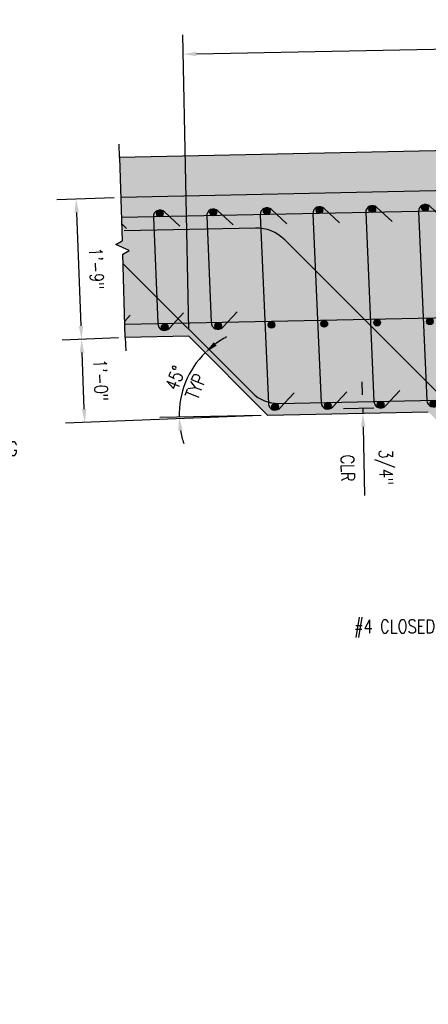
# Model space of a CAD drawing. Header units: inches. Extents: x -2185 to -513, y -77 to 231.
# Tile 8 of 12: x -1367 to -1306, y 76 to 224. Entities that reach past the tile are written whole.
import ezdxf
from ezdxf import colors
from ezdxf.entities.mleader import LeaderData, LeaderLine
from ezdxf.math import Vec2, Vec3

# ---------------------------------------------------------------- set-up
doc = ezdxf.new("R2010")
doc.units = ezdxf.units.IN
doc.header["$MEASUREMENT"] = 0
for name, color, linetype in [('A-DETL', 3, 'Continuous'), ('A-DETL-GENF', 3, 'Continuous'), ('A-DETL-THIN', 1, 'Continuous'), ('A-DETL-WIDE', 5, 'Continuous'), ('A-FLOR', 5, 'Continuous'), ('A-WALL-PATT', 8, 'Continuous'), ('S-ANNO-DIMS', 1, 'Continuous'), ('S-ANNO-NOTE', 2, 'Continuous'), ('S-COLS', 2, 'Continuous')]:
    doc.layers.add(name, color=color, linetype=linetype)
doc.styles.add('Annotative', font='romans.shx', dxfattribs={"width": 0.8, "height": 0.125})
doc.dimstyles.new('Annotative', dxfattribs={"dimscale": 0, "dimtxt": 0.125, "dimasz": 0.125, "dimexe": 0.18, "dimexo": 0.0625, "dimgap": 0.09, "dimtad": 1, "dimdec": 3, "dimzin": 3, "dimdsep": 46, "dimlunit": 4, "dimtxsty": 'Annotative', "dimcen": 0.09, "dimclrt": 2, "dimazin": 2, "dimtfac": 1, "dimtdec": 3, "dimtmove": 0, "dimatfit": 0, "dimfxl": 1, "dimtfill": 1, "dimfrac": 2, "dimtolj": 1, "dimtzin": 0, "dimarcsym": 0})

# ---------------------------------------------------------------- blocks, each defined once
blk = doc.blocks.new('*D80')
at = {"layer": 'Defpoints', "color": 0, "transparency": 16777216}
for p in [(-1351.98, 197.27), (-1357.88, 176.04), (-1351.32, 176.29)]:
    blk.add_point(p, dxfattribs=at)
at = {"layer": 'S-ANNO-DIMS', "color": 0, "lineweight": -2, "transparency": 16777216}
for p, q in [((-1352.98, 197.23), (-1361.56, 196.91)), ((-1358.61, 195.02), (-1357.96, 178.03)), ((-1352.32, 176.25), (-1360.76, 175.92))]:
    blk.add_line(p, q, dxfattribs=at)
at = {"layer": 'S-ANNO-DIMS', "color": 0, "transparency": 16777216}
for points in [[(-1358.27, 195.03), (-1358.94, 195), (-1358.68, 197.02)], [(-1357.62, 178.05), (-1358.29, 178.02), (-1357.88, 176.04)]]:
    blk.add_solid(points, dxfattribs=at)
at = {"layer": 'S-ANNO-DIMS', "color": 2, "lineweight": -3, "transparency": 16777216, "insert": (-1355.65, 186.63), "char_height": 2, "width": 8.2186, "attachment_point": 5, "rotation": 272.1953, "style": 'Annotative'}
blk.add_mtext('\\A1;1\'-9"', dxfattribs=at)
blk = doc.blocks.new('*D44')
at = {"layer": 'Defpoints', "color": 0, "transparency": 16777216}
for p in [(-1357.88, 176.03), (-1351.32, 176.29), (-1329.98, 164.64)]:
    blk.add_point(p, dxfattribs=at)
at = {"layer": 'S-ANNO-DIMS', "color": 0, "lineweight": -2, "transparency": 16777216}
for p, q in [((-1352.32, 176.25), (-1360.76, 175.92)), ((-1357.48, 165.59), (-1357.8, 174.04)), ((-1330.98, 164.61), (-1360.28, 163.48))]:
    blk.add_line(p, q, dxfattribs=at)
at = {"layer": 'S-ANNO-DIMS', "color": 0, "transparency": 16777216}
for points in [[(-1357.47, 174.05), (-1358.14, 174.02), (-1357.88, 176.03)], [(-1357.15, 165.6), (-1357.81, 165.58), (-1357.4, 163.59)]]:
    blk.add_solid(points, dxfattribs=at)
at = {"layer": 'S-ANNO-DIMS', "color": 2, "lineweight": -3, "transparency": 16777216, "insert": (-1355.01, 169.92), "char_height": 2, "width": 8.2186, "attachment_point": 5, "rotation": 272.2, "style": 'Annotative'}
blk.add_mtext('\\A1;1\'-0"', dxfattribs=at)
blk = doc.blocks.new('Reinforcing Bar Section_USACE - __8-579028-INTERIOR COLUMN SECTION')
h = blk.add_hatch(color=256)
h.dxf.hatch_style = 1
h.paths.add_polyline_path([(-1051.45, 205.4, 1), (-1052.45, 205.4, 1)])
blk.add_circle((-1051.95, 205.4), 0.5)
blk = doc.blocks.new('*U27')
for p, q in [((0.5, 1), (-0.5, -1)), ((1, 0), (0.5, 1)), ((-13.5, 0), (-15.5, 0)), ((-13.5, 0), (-1, 0)), ((-0.5, -1), (-1, 0)), ((13.5, 0), (1, 0)), ((13.5, 0), (15.5, 0))]:
    blk.add_line(p, q)
blk = doc.blocks.new('*D63')
at = {"layer": 'Defpoints', "color": 0, "transparency": 16777216}
for p in [(-1313.1, 165.75), (-1315.74, 164.94), (-1313.08, 164.99)]:
    blk.add_point(p, dxfattribs=at)
at = {"layer": 'S-ANNO-DIMS', "color": 0, "lineweight": -2, "transparency": 16777216}
for p, q in [((-1315.8, 167.7), (-1315.84, 169.69)), ((-1314.1, 165.73), (-1318.64, 165.64)), ((-1315.76, 165.7), (-1315.74, 164.94)), ((-1315.7, 162.94), (-1315.49, 152.65))]:
    blk.add_line(p, q, dxfattribs=at)
at = {"layer": 'S-ANNO-DIMS', "color": 0, "transparency": 16777216}
for points in [[(-1315.47, 167.7), (-1316.14, 167.69), (-1315.76, 165.7)], [(-1315.37, 162.95), (-1316.04, 162.93), (-1315.74, 164.94)]]:
    blk.add_solid(points, dxfattribs=at)
at = {"layer": 'S-ANNO-DIMS', "color": 2, "transparency": 16777216, "char_height": 2, "attachment_point": 5, "rotation": 271.1899, "style": 'Annotative', "bg_fill": 3, "box_fill_scale": 1.25, "bg_fill_color": 256, "bg_fill_true_color": 13158600, "bg_fill_transparency": 0}
for s, insert in [('\\A1;CLR', (-1318.02, 156.75)), ('\\A1;3/4"', (-1312.61, 156.86))]:
    blk.add_mtext(s, dxfattribs=dict(at, insert=insert))
blk = doc.blocks.new('*D50')
at = {"layer": 'Defpoints', "color": 0, "transparency": 16777216}
for p in [(-1341.81, 176.48), (-1342.85, 167.9), (-1305.98, 165.14), (-1329.98, 164.64), (-1329.98, 164.64)]:
    blk.add_point(p, dxfattribs=at)
at = {"layer": 'S-ANNO-DIMS', "color": 0, "lineweight": -2, "transparency": 16777216}
blk.add_line((-1330.98, 164.62), (-1346.14, 164.31), dxfattribs=at)
for start, end in [(117.7314, 126.3657), (135, 181.1899), (189.8242, 198.4585)]:
    blk.add_arc((-1329.98, 164.64), 13.28, start, end, dxfattribs=at)
at = {"layer": 'S-ANNO-DIMS', "color": 0, "transparency": 16777216}
for points in [[(-1337.64, 175.09), (-1338.07, 175.59), (-1339.37, 174.04)], [(-1343.4, 162.35), (-1342.73, 162.41), (-1343.26, 164.37)]]:
    blk.add_solid(points, dxfattribs=at)
at = {"layer": 'S-ANNO-DIMS', "color": 2, "transparency": 16777216, "insert": (-1342.3, 169.61), "char_height": 2, "attachment_point": 5, "rotation": 68.0365, "style": 'Annotative'}
blk.add_mtext('\\A1;45%%D\\PTYP', dxfattribs=at)
blk = doc.blocks.new('*U34')
at = {"layer": 'A-DETL-GENF', "lineweight": -3, "rotation": 357.8034673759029}
blk.add_blockref('Reinforcing Bar Section_USACE - __8-579028-INTERIOR COLUMN SECTION', (1043.31, -245.56), dxfattribs=at)
blk = doc.blocks.new('*U35')
at = {"color": 0, "linetype": 'ByBlock', "lineweight": -2, "transparency": 16777216, "rotation": 1.190707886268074}
for p in [(-1170.81, 174.95), (-1241.95, 173.48), (-1234.05, 173.64), (-1226.14, 173.8), (-1218.24, 173.97), (-1210.33, 174.13), (-1202.43, 174.3), (-1194.52, 174.46), (-1186.62, 174.63), (-1178.71, 174.79), (-1313.09, 172), (-1305.19, 172.16), (-1297.28, 172.33), (-1289.38, 172.49), (-1281.47, 172.65), (-1273.57, 172.82), (-1265.66, 172.98), (-1257.76, 173.15), (-1249.85, 173.31), (-1328.9, 171.67), (-1321, 171.83)]:
    blk.add_blockref('*U34', p, dxfattribs=at)
blk = doc.blocks.new('*U36')
at = {"layer": 'A-DETL', "lineweight": -3}
blk.add_lwpolyline([(24.54, 14.56), (22.29, 16.73, 0.668179), (20.59, 15.99), (21.24, -12.33, 0.666501), (22.96, -13), (25.12, -10.76)], format="xyb", dxfattribs=at)
blk = doc.blocks.new('*U37')
at = {"color": 0, "linetype": 'ByBlock', "lineweight": -2, "transparency": 16777216, "rotation": 1.18248926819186}
for p in [(-1193.29, 181.53), (-1264.43, 180.06), (-1256.53, 180.22), (-1248.62, 180.39), (-1240.72, 180.55), (-1232.81, 180.71), (-1224.91, 180.88), (-1217, 181.04), (-1209.1, 181.2), (-1201.2, 181.37), (-1335.57, 178.59), (-1327.67, 178.76), (-1319.76, 178.92), (-1311.86, 179.08), (-1303.95, 179.25), (-1296.05, 179.41), (-1288.15, 179.57), (-1280.24, 179.73), (-1272.34, 179.9), (-1351.38, 178.27), (-1343.48, 178.43)]:
    blk.add_blockref('*U36', p, dxfattribs=at)
blk = doc.blocks.new('*U38')
at = {"layer": 'A-DETL-GENF', "lineweight": -3, "rotation": 1.012774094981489}
for p in [(1077, -170.28), (1077.37, -187.29)]:
    blk.add_blockref('Reinforcing Bar Section_USACE - __8-579028-INTERIOR COLUMN SECTION', p, dxfattribs=at)
blk = doc.blocks.new('*U39')
at = {"color": 0, "linetype": 'ByBlock', "lineweight": -2, "transparency": 16777216, "rotation": 1.18248926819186}
for p in [(-1193.29, 181.53), (-1264.43, 180.06), (-1256.53, 180.22), (-1248.62, 180.39), (-1240.72, 180.55), (-1232.81, 180.71), (-1224.91, 180.88), (-1217, 181.04), (-1209.1, 181.2), (-1201.2, 181.37), (-1335.57, 178.59), (-1327.67, 178.76), (-1319.76, 178.92), (-1311.86, 179.08), (-1303.95, 179.25), (-1296.05, 179.41), (-1288.15, 179.57), (-1280.24, 179.73), (-1272.34, 179.9), (-1351.38, 178.27), (-1343.48, 178.43)]:
    blk.add_blockref('*U38', p, dxfattribs=at)
blk = doc.blocks.new('*D72')
at = {"layer": 'Defpoints', "color": 0, "transparency": 16777216}
for p in [(-1246.84, 220.66), (-1245.98, 178.43), (-1341.81, 176.48)]:
    blk.add_point(p, dxfattribs=at)
at = {"layer": 'S-ANNO-DIMS', "color": 0, "lineweight": -2, "transparency": 16777216}
for p, q in [((-1246, 179.43), (-1246.89, 223.54)), ((-1341.83, 177.48), (-1342.73, 221.59)), ((-1340.67, 218.75), (-1248.83, 220.62))]:
    blk.add_line(p, q, dxfattribs=at)
at = {"layer": 'S-ANNO-DIMS', "color": 0, "transparency": 16777216}
for points in [[(-1248.84, 220.95), (-1248.83, 220.29), (-1246.84, 220.66)], [(-1340.68, 219.09), (-1340.67, 218.42), (-1342.67, 218.71)]]:
    blk.add_solid(points, dxfattribs=at)
at = {"layer": 'S-ANNO-DIMS', "color": 2, "transparency": 16777216, "insert": (-1294.81, 222.32), "char_height": 2, "attachment_point": 5, "rotation": 1.1655, "style": 'Annotative', "bg_fill": 3, "box_fill_scale": 1.25, "bg_fill_color": 256, "bg_fill_true_color": 13158600, "bg_fill_transparency": 0}
blk.add_mtext('\\A1;8\'-0"', dxfattribs=at)

msp = doc.modelspace()

# ---------------------------------------------------------------- hatches: boundary and pattern name
at = {"layer": 'A-WALL-PATT', "lineweight": -3}
h = msp.add_hatch(dxfattribs=at)
h.set_pattern_fill('AR-SAND', color=8, style=0)
h.set_pattern_definition([(37.5, (0, -5.7427), (-0.0629934, 1.9268238), [0, -1.52, 0, -1.7, 0, -1.625]), (7.5, (0, -5.7427), (1.7697767, 2.822146), [0, -0.82, 0, -1.37, 0, -0.525]), (327.5, (-1.23, -5.7427), (3.1141419, 0.005659), [0, -0.5, 0, -1.8, 0, -2.35]), (317.5, (-1.23, -5.7427), (3.0061266, 0.8776756), [0, -0.25, 0, -1.18, 0, -1.35])])
h.paths.add_polyline_path([(-1352.1739, 203.2702), (-1351.984, 197.2728), (-1099.1377, 202.4725), (-1099.2611, 208.4712)])
h = msp.add_hatch(dxfattribs=at)
h.set_pattern_fill('AR-CONC', color=8, style=0)
h.set_pattern_definition([(50, (0, -5.7427), (7.172602, -0.627521), [0.75, -8.25]), (355, (0, -5.743), (-1.387513, 7.52192), [0.6, -6.6]), (100.45144, (0.598, -5.795), (5.78509, 6.8944), [0.6374, -7.01142]), (46.1842, (0, -3.743), (10.672413, -1.65519), [1.125, -12.375]), (96.6356, (0.889, -3.881), (9.34662, 9.741186), [0.9561, -10.51714]), (351.1842, (0, -3.743), (9.34662, 9.74119), [0.9, -9.9]), (21, (1, -4.2427), (5.96907, -4.02619), [0.75, -8.25]), (326, (1, -4.243), (2.433153, 7.2515), [0.6, -6.6]), (71.45144, (1.4974, -4.578), (8.402224, 3.22531), [0.6374, -7.01142]), (37.5, (0, -5.7427), (0.1215986, 3.3289385), [0, -6.52, 0, -6.7, 0, -6.625]), (7.5, (0, -5.7427), (2.630695, 3.944117), [0, -3.82, 0, -6.37, 0, -2.525]), (327.5, (-2.23, -5.7427), (5.3382244, -0.2255487), [0, -2.5, 0, -7.8, 0, -10.35]), (317.5, (-3.23, -5.7427), (5.831862, 1.00105), [0, -3.25, 0, -5.18, 0, -7.35])])
h.paths.add_polyline_path([(-1161.9761, 168.1334), (-1185.9761, 167.6349), (-1227.9761, 123.2089), (-1227.9761, -5.3677), (-1229.1076, -5.7349), (-1229.6379, -5.2046), (-1230.1683, -5.7349), (-1231.5277, -5.101), (-1233.4071, -5.785), (-1233.6939, -5.3754), (-1234.6908, -5.7383), (-1235.3589, -5.1777), (-1235.8873, -5.5476), (-1236.5235, -4.9114), (-1238.8727, -5.7664), (-1240.2823, -5.2534), (-1241.4569, -5.6809), (-1242.8664, -5.1679), (-1244.0738, -5.4914), (-1244.4274, -5.1378), (-1245.3337, -5.5605), (-1245.7776, -5.1166), (-1246.7435, -5.3754), (-1247.5312, -4.8238), (-1248.4151, -5.7077), (-1249.7746, -5.0738), (-1250.3049, -5.6041), (-1252.0093, -5.2074), (-1252.9157, -5.63), (-1254.0485, -5.1017), (-1255.6156, -5.4924), (-1256.2651, -5.1174), (-1256.8795, -5.5476), (-1257.529, -5.1726), (-1258.1434, -5.6028), (-1258.5735, -4.9884), (-1260.1256, -5.3754), (-1261.8042, -4.9847), (-1263.9761, -5.3677), (-1263.9761, 123.2089), (-1305.9109, 165.1437), (-1329.9761, 164.6438), (-1341.8145, 176.4822), (-1351.3196, 176.2867), (-1351.7151, 188.7789), (-1350.7314, 189.3103), (-1352.7621, 190.2466), (-1351.7784, 190.7779), (-1351.984, 197.2728), (-1099.1377, 202.4725), (-1099.0038, 195.9605), (-1099.9933, 195.44), (-1097.9731, 194.4813), (-1098.9627, 193.9609), (-1098.7054, 181.4501), (-1150.1743, 180.3811)])
h.paths.add_polyline_path([(-1330.4287, 169.5801), (-1325.7362, 170.9407), (-1327.4999, 177.0235), (-1332.1923, 175.663)], flags=24)

# ---------------------------------------------------------------- linework, layer by layer
at = {"layer": 'A-DETL', "lineweight": -3}
msp.add_line((-1099.2611, 208.4712), (-1352.1739, 203.2702), dxfattribs=at)
for points in [[(-1343.1556, 192.9835), (-1345.4456, 195.1045, 0.66817864), (-1347.1244, 194.3325), (-1346.4409, 178.454, 0.71463233), (-1344.711, 177.6872), (-1342.5901, 179.9772)], [(-1335.1553, 193.1481), (-1337.4454, 195.269, 0.66817864), (-1339.1241, 194.497), (-1338.4407, 178.6186, 0.71463233), (-1336.7108, 177.8518), (-1334.5899, 180.1418)]]:
    msp.add_lwpolyline(points, format="xyb", dxfattribs=at)
for points in [[(-1351.1483, 192.6439), (-1351.8583, 193.3014)], [(-1351.3979, 178.7577), (-1350.5829, 179.6376)]]:
    msp.add_lwpolyline(points, dxfattribs=at)
at = {"layer": 'A-DETL-WIDE', "lineweight": -3}
for p, q in [((-1099.076, 199.4731), (-1351.8891, 194.2741)), ((-1098.7471, 183.4809), (-1351.3823, 178.2662))]:
    msp.add_line(p, q, dxfattribs=at)
at = {"layer": 'A-FLOR', "lineweight": -3}
for p, q in [((-1099.1377, 202.4725), (-1351.984, 197.2728)), ((-1351.3219, 176.3566), (-1351.3196, 176.2867))]:
    msp.add_line(p, q, dxfattribs=at)
at = {"layer": 'S-COLS', "lineweight": -3}
for points in [[(-1341.8145, 176.4822), (-1351.3196, 176.2867)], [(-1305.9761, 165.1423), (-1329.9761, 164.6438), (-1341.8145, 176.4822)]]:
    msp.add_lwpolyline(points, dxfattribs=at)

# ---------------------------------------------------------------- block references
msp.add_blockref('*U39', (0, 0))
at = {"layer": 'A-DETL-GENF', "lineweight": -3, "rotation": 2.195263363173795}
for p in [(-287.0955, 29.9194), (-279.0952, 30.0839), (-286.373, 12.9162), (-278.3728, 13.0807)]:
    msp.add_blockref('Reinforcing Bar Section_USACE - __8-579028-INTERIOR COLUMN SECTION', p, dxfattribs=at)
at = {"layer": 'A-DETL-THIN', "rotation": 271.8131998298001}
msp.add_blockref('*U27', (-1351.7467, 189.7784), dxfattribs=at)

# ---------------------------------------------------------------- dimensions: what is measured, and where the dimension line sits
at = {"layer": 'S-ANNO-DIMS', "lineweight": -3}
for base, p1, angle, override, picture, middle in [((-1357.8797, 176.0352), (-1351.984, 197.2728), 272.195263, {"dimpost": '\\X', "dimtfill": 0}, '*D80', (-1358.2819, 186.5256)), ((-1357.8797, 176.0347), (-1329.9761, 164.6438), 92.2, {"dimdec": 0, "dimpost": '\\X', "dimtfill": 0}, '*D44', (-1357.6411, 169.8233))]:
    dim = msp.add_linear_dim(base=base, p1=p1, p2=(-1351.3196, 176.2867), angle=angle, dimstyle='Annotative', override=override, dxfattribs=at)
    dim.commit()
    dim.dimension.update_dxf_attribs({"geometry": picture, "text_midpoint": middle, "dimtype": 160})

# ---------------------------------------------------------------- leaders
at = {"layer": 'S-ANNO-NOTE', "lineweight": -3}
ml = msp.add_multileader_mtext('Standard', dxfattribs=at)
ml.set_content('SAND LAYER', color=256, style='Annotative')
ml.set_leader_properties(color=1, linetype='ByLayer', lineweight=-1)
ml.build(insert=Vec2(0, 0))
ml.multileader.update_dxf_attribs({"text_right_attachment_type": 3, "dogleg_length": 0.125, "arrow_head_size": 2, "scale": 16})
ctx = ml.context
ctx.base_point, ctx.scale, ctx.char_height, ctx.arrow_head_size, ctx.landing_gap_size, ctx.plane_origin = Vec3(-1562.7988, 211.6391), 16, 2, 2, 1.44, Vec3(-1510.7017, 170.0297)
ctx.right_attachment = 3
notes = []
notes.append((ctx, [(0, (1, 1, 0), (-1543.5188, 211.6391), (-1, 0), 2, [(0, [(-1515.2784, 198.8265)], 0, [])])]))
ctx.mtext.insert, ctx.mtext.width, ctx.mtext.flow_direction = Vec3(-1561.3588, 212.6391), 26.581359, 5
ml = msp.add_multileader_mtext('Standard', dxfattribs=at)
ml.set_content('1" CHAMFER', color=256, style='Annotative')
ml.set_leader_properties(color=1, linetype='ByLayer', lineweight=-1)
ml.build(insert=Vec2(0, 0))
ml.multileader.update_dxf_attribs({"text_right_attachment_type": 3, "dogleg_length": 0.125, "arrow_head_size": 2, "scale": 16})
ctx = ml.context
ctx.base_point, ctx.scale, ctx.char_height, ctx.arrow_head_size, ctx.landing_gap_size, ctx.plane_origin = Vec3(-1556.094, 202.3436), 16, 2, 2, 1.44, Vec3(-1510.7017, 184.99)
ctx.right_attachment = 3
notes.append((ctx, [(0, (1, 1, 0), (-1536.814, 201.9627), (-1, 0), 2, [(0, [(-1513.0051, 192.5256)], 0, [])])]))
ctx.mtext.insert, ctx.mtext.width, ctx.mtext.flow_direction = Vec3(-1554.654, 203.3436), 26.581359, 5
ml = msp.add_multileader_mtext('Standard', dxfattribs=at)
ml.set_content('\\pxt3.2,6.4,9.6,12.8,16,19.2,22.4,25.6,28.8,32,35.2,38.4,41.6,44.8,48,51.2,54.4,57.6,60.8,64,67.2,70.4,73.6,76.8,80,83.2,86.4,89.6,92.8,96,99.2,102.4;{\\C256;SEE PLAN S-104 FOR ROOF SLAB REINFORCING }', color=256, style='Annotative')
ml.set_leader_properties(color=1, linetype='ByLayer', lineweight=-1)
ml.build(insert=Vec2(0, 0))
ml.multileader.update_dxf_attribs({"text_right_attachment_type": 3, "dogleg_length": 0.125, "arrow_head_size": 2, "scale": 16})
ctx = ml.context
ctx.base_point, ctx.scale, ctx.char_height, ctx.arrow_head_size, ctx.landing_gap_size, ctx.plane_origin = Vec3(-1421.0387, 159.6658), 16, 2, 2, 1.44, Vec3(-1431.9209, 185.0032)
ctx.right_attachment = 3
notes.append((ctx, [(0, (1, 1, 0), (-1423.0387, 159.6658), (1, 0), 2, [(2, [(-1419.6166, 175.4077), (-1426.5753, 191.6487)], 0, [])])]))
ctx.mtext.insert, ctx.mtext.width, ctx.mtext.defined_height, ctx.mtext.flow_direction = Vec3(-1419.5987, 160.6658), 34.61305, 4.6939, 5
ml = msp.add_multileader_mtext('Standard', dxfattribs=at)
ml.set_content('\\pxt3.2,6.4,9.6,12.8,16,19.2,22.4,25.6,28.8,32,35.2,38.4,41.6,44.8,48,51.2,54.4,57.6,60.8,64,67.2,70.4,73.6,76.8,80,83.2,86.4,89.6,92.8,96,99.2,102.4;#8 DIAGONAL BARS\\PMATCH ROOF REINF CONTINUOUS BAR SPACING, MAX 8" OC', color=256, style='Annotative')
ml.set_leader_properties(color=1, linetype='ByLayer', lineweight=-1)
ml.build(insert=Vec2(0, 0))
ml.multileader.update_dxf_attribs({"text_right_attachment_type": 3, "dogleg_length": 0.125, "arrow_head_size": 2, "scale": 16})
ctx = ml.context
ctx.base_point, ctx.scale, ctx.char_height, ctx.arrow_head_size, ctx.landing_gap_size, ctx.plane_origin = Vec3(-1478.4401, 144.787), 16, 2, 2, 1.44, Vec3(-1486.437, 148.6295)
ctx.right_attachment = 3
notes.append((ctx, [(0, (1, 1, 0), (-1480.4401, 144.787), (1, 0), 2, [(0, [(-1489.6428, 171.3649)], 0, [])])]))
ctx.mtext.insert, ctx.mtext.width, ctx.mtext.defined_height, ctx.mtext.flow_direction = Vec3(-1477.0001, 145.9775), 40.281249, 4.6939, 5
ml = msp.add_multileader_mtext('Standard', dxfattribs=at)
ml.set_content('\\pxt3.2,6.4,9.6,12.8,16,19.2,22.4,25.6,28.8,32,35.2,38.4,41.6,44.8,48,51.2,54.4,57.6,60.8,64,67.2,70.4,73.6,76.8,80,83.2,86.4,89.6,92.8,96,99.2,102.4;6"X6" CHAMFER AT WALL TO ROOF JOINT, (TYP)', color=256, style='Annotative')
ml.set_leader_properties(color=1, linetype='ByLayer', lineweight=-1)
ml.build(insert=Vec2(0, 0))
ml.multileader.update_dxf_attribs({"text_right_attachment_type": 3, "dogleg_length": 0.125, "arrow_head_size": 2, "scale": 16})
ctx = ml.context
ctx.base_point, ctx.scale, ctx.char_height, ctx.arrow_head_size, ctx.landing_gap_size, ctx.plane_origin = Vec3(-1478.4401, 130.7362), 16, 2, 2, 1.44, Vec3(-1488.9328, 144.3938)
ctx.right_attachment = 3
notes.append((ctx, [(0, (1, 1, 0), (-1480.4401, 130.7362), (1, 0), 2, [(0, [(-1490.2746, 169.3188)], 0, [])])]))
ctx.mtext.insert, ctx.mtext.width, ctx.mtext.defined_height, ctx.mtext.flow_direction = Vec3(-1477.0001, 132.0696), 34.61305, 4.6939, 5
ml = msp.add_multileader_mtext('Standard', dxfattribs=at)
ml.set_content('CONSTRUCTION\\PJOINT', color=256, style='Annotative')
ml.set_leader_properties(color=1, linetype='ByLayer', lineweight=-1)
ml.build(insert=Vec2(0, 0))
ml.multileader.update_dxf_attribs({"text_right_attachment_type": 3, "dogleg_length": 0.125, "arrow_head_size": 2, "scale": 16})
ctx = ml.context
ctx.base_point, ctx.scale, ctx.char_height, ctx.arrow_head_size, ctx.landing_gap_size, ctx.plane_origin = Vec3(-1478.4401, 116.9216), 16, 2, 2, 1.44, Vec3(-1510.7017, 131.9589)
ctx.right_attachment = 3
notes.append((ctx, [(1, (1, 1, 0), (-1480.4401, 116.9216), (1, 0), 2, [(0, [(-1493.9082, 166.3958)], 0, [])])]))
ctx.mtext.insert, ctx.mtext.width, ctx.mtext.flow_direction = Vec3(-1477.0001, 117.9216), 26.581359, 5
ml = msp.add_multileader_mtext('Standard', dxfattribs=at)
ml.set_content('\\pxt3.2,6.4,9.6,12.8,16,19.2,22.4,25.6,28.8,32,35.2,38.4,41.6,44.8,48,51.2,54.4,57.6,60.8,64,67.2,70.4,73.6,76.8,80,83.2,86.4,89.6,92.8,96,99.2,102.4;#4 CLOSED TIES @ 6" OC', color=256, style='Annotative')
ml.set_leader_properties(color=1, linetype='ByLayer', lineweight=-1)
ml.build(insert=Vec2(0, 0))
ml.multileader.update_dxf_attribs({"text_right_attachment_type": 3, "dogleg_length": 0.125, "arrow_head_size": 2, "scale": 16})
ctx = ml.context
ctx.base_point, ctx.scale, ctx.char_height, ctx.arrow_head_size, ctx.landing_gap_size, ctx.plane_origin = Vec3(-1318.5119, 133.062), 16, 2, 2, 1.44, Vec3(-1336.2939, 113.0524)
ctx.right_attachment = 3
notes.append((ctx, [(1, (1, 1, 0), (-1293.8223, 128.9667), (-1, 0), 2, [(0, [(-1276.1316, 147.2089)], 0, [])])]))
ctx.mtext.insert, ctx.mtext.width, ctx.mtext.defined_height, ctx.mtext.flow_direction = Vec3(-1317.0719, 134.062), 20.397857, 4.6939, 5
for ctx, leaders in notes:
    for number, flags, end, landing, length, lines in leaders:
        leader = LeaderData()
        leader.index, (leader.has_last_leader_line, leader.has_dogleg_vector, leader.attachment_direction) = number, flags
        leader.last_leader_point, leader.dogleg_vector, leader.dogleg_length = Vec3(end), Vec3(landing), length
        for number, points, colour, breaks in lines:
            line = LeaderLine()
            line.index, line.vertices, line.color, line.breaks = number, Vec3.list(points), colors.encode_raw_color(colour), breaks
            leader.lines.append(line)
        ctx.leaders.append(leader)

# ---------------------------------------------------------------- next in the draw order: dimensions: what is measured, and where the dimension line sits
at = {"layer": 'S-ANNO-DIMS'}
dim = msp.add_aligned_dim(p1=(-1313.0996, 165.7508), p2=(-1313.0839, 164.9947), distance=-2.6614, text='<>\\XCLR', dimstyle='Annotative', override={"dimpost": '\\X', "dimse1": 0, "dimse2": 1}, dxfattribs=at)
dim.commit()
dim.dimension.update_dxf_attribs({"geometry": '*D63', "text_midpoint": (-1315.5755, 156.7964)})

# ---------------------------------------------------------------- next in the draw order: linework, layer by layer
at = {"layer": 'A-DETL-WIDE', "lineweight": -3}
for points in [[(-1351.6714, 187.3998), (-1332.319, 168.0473, 0.20442382), (-1328.3134, 166.4377), (-1163.5098, 169.9294, 0.19822445), (-1159.6658, 171.6119), (-1136.9721, 195.1629, -0.19838621), (-1133.2996, 196.7689), (-1109.2996, 197.2625)], [(-1254.9761, 97.9663), (-1254.9761, 115.9663, 0.19891237), (-1256.7335, 120.2089), (-1327.4549, 190.9303, 0.20426167), (-1331.8209, 192.6864), (-1351.4877, 192.282)]]:
    msp.add_lwpolyline(points, format="xyb", dxfattribs=at)

# ---------------------------------------------------------------- next in the draw order: block references
for name, p in [('*U37', (0, 0)), ('*U35', (0, -5.7427))]:
    msp.add_blockref(name, p)

# ---------------------------------------------------------------- next in the draw order: dimensions: what is measured, and where the dimension line sits
at = {"layer": 'S-ANNO-DIMS'}
dim = msp.add_angular_dim_2l(base=(-1342.8541, 167.9041), line1=((-1329.9761, 164.6438), (-1341.8145, 176.4822)), line2=((-1305.9761, 165.1423), (-1329.9761, 164.6438)), text='45%%D\\XTYP', dimstyle='Annotative', override={"dimpost": '\\X', "dimadec": 0, "dimtfill": 0}, dxfattribs=at)
dim.commit()
dim.dimension.update_dxf_attribs({"geometry": '*D50', "text_midpoint": (-1342.2962, 169.6124), "dimtype": 162})

# ---------------------------------------------------------------- next in the draw order: dimensions: what is measured, and where the dimension line sits
dim = msp.add_aligned_dim(p1=(-1341.8145, 176.4822), p2=(-1245.9761, 178.432), distance=42.2383, text='8\'-0"', dimstyle='Annotative', override={"dimpost": '\\X'}, dxfattribs=at)
dim.commit()
dim.dimension.update_dxf_attribs({"geometry": '*D72', "text_midpoint": (-1294.808, 222.3166)})

doc.saveas('drawing.dxf')
